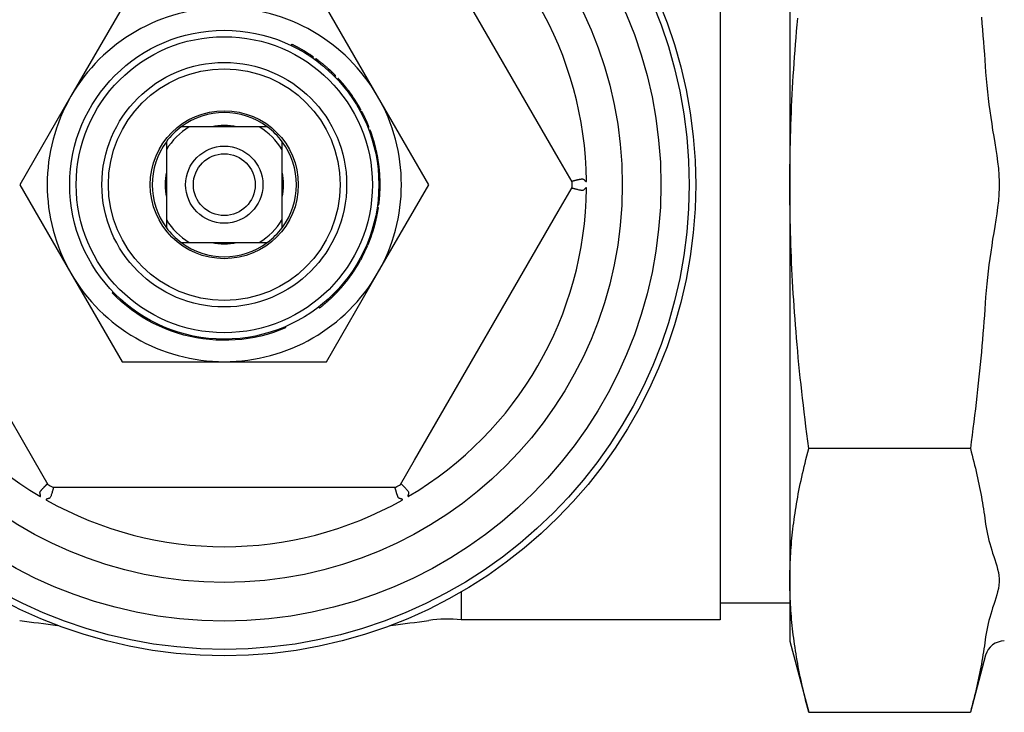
# Model space of a CAD drawing. Header units: millimetres. Extents: x 94 to 3815, y -9 to 477.
# Tile 7 of 14: x 313 to 389, y 395 to 449. Entities that reach past the tile are written whole.
import ezdxf

# ---------------------------------------------------------------- set-up
doc = ezdxf.new("R2010")
doc.units = ezdxf.units.MM
doc.layers.add('DETAIL', color=2, linetype='Continuous')

msp = doc.modelspace()

# ---------------------------------------------------------------- linework, layer by layer
at = {"layer": 'DETAIL'}
for p, q in [((372.652, 471.805), (372.652, 400.902)), ((367.254, 470.153), (367.254, 402.553)), ((354.683, 438.444), (343.529, 457.763)), ((320.816, 450.103), (316.846, 443.228)), ((340.662, 443.228), (336.693, 450.103)), ((333.953, 447.168), (333.997, 447.259)), ((333.985, 447.153), (334.028, 447.243)), ((333.986, 447.152), (334.03, 447.242)), ((334.03, 447.242), (334.028, 447.243)), ((334.721, 446.765), (334.771, 446.852)), ((334.971, 446.617), (335.023, 446.703)), ((335.625, 446.192), (335.682, 446.274)), ((335.809, 446.06), (335.868, 446.141)), ((336.016, 445.907), (336.076, 445.986)), ((336.837, 445.223), (336.904, 445.297)), ((337.038, 445.036), (337.107, 445.108)), ((337.337, 444.74), (337.408, 444.81)), ((337.521, 444.547), (337.594, 444.615)), ((337.522, 444.546), (337.596, 444.614)), ((337.596, 444.614), (337.594, 444.615)), ((337.834, 444.199), (337.91, 444.264)), ((337.899, 444.124), (337.975, 444.188)), ((316.846, 443.228), (312.877, 436.353)), ((338.761, 442.976), (338.844, 443.031)), ((338.819, 442.887), (338.903, 442.941)), ((338.873, 442.804), (338.957, 442.858)), ((338.98, 442.633), (339.065, 442.686)), ((344.631, 436.353), (340.662, 443.228)), ((339.275, 442.124), (339.363, 442.173)), ((339.334, 442.016), (339.422, 442.063)), ((339.373, 441.942), (339.462, 441.989)), ((326.04, 440.848), (325.414, 440.848)), ((331.468, 440.848), (326.04, 440.848)), ((332.094, 440.848), (331.468, 440.848)), ((339.869, 440.877), (339.961, 440.915)), ((339.899, 440.802), (339.992, 440.839)), ((339.985, 440.58), (340.079, 440.615)), ((340.014, 440.501), (340.108, 440.536)), ((324.259, 439.693), (324.259, 439.067)), ((333.249, 439.067), (333.249, 439.693)), ((324.259, 439.067), (324.259, 433.639)), ((333.249, 433.639), (333.249, 439.067)), ((340.366, 439.381), (340.463, 439.406)), ((340.386, 439.302), (340.483, 439.327)), ((340.438, 439.091), (340.535, 439.114)), ((340.448, 439.046), (340.546, 439.068)), ((340.449, 439.044), (340.546, 439.067)), ((340.546, 439.067), (340.546, 439.068)), ((355.763, 436.572), (354.683, 438.444)), ((340.67, 437.769), (340.77, 437.781)), ((340.775, 437.734), (340.676, 437.722)), ((340.7, 437.49), (340.8, 437.499)), ((340.7, 437.488), (340.8, 437.497)), ((340.772, 437.763), (340.77, 437.781)), ((340.775, 437.734), (340.772, 437.763)), ((340.8, 437.497), (340.8, 437.499)), ((312.877, 436.353), (316.846, 429.478)), ((340.662, 429.478), (344.631, 436.353)), ((340.852, 436.146), (340.752, 436.148)), ((340.753, 436.194), (340.853, 436.193)), ((340.852, 436.146), (340.853, 436.175)), ((340.853, 436.175), (340.853, 436.193)), ((354.683, 434.263), (355.763, 436.134)), ((340.715, 435.382), (340.814, 435.374)), ((340.727, 435.542), (340.826, 435.536)), ((302.825, 434.263), (313.98, 414.944)), ((340.624, 434.59), (340.723, 434.575)), ((340.653, 434.799), (340.752, 434.786)), ((343.529, 414.944), (354.683, 434.263)), ((324.259, 433.639), (324.259, 433.013)), ((333.249, 433.013), (333.249, 433.639)), ((340.408, 433.494), (340.506, 433.47)), ((340.344, 433.245), (340.441, 433.219)), ((339.925, 431.969), (340.018, 431.933)), ((340.022, 432.226), (340.116, 432.192)), ((325.414, 431.858), (326.04, 431.858)), ((326.04, 431.858), (331.468, 431.858)), ((331.468, 431.858), (332.094, 431.858)), ((339.766, 431.585), (339.858, 431.545)), ((339.784, 431.627), (339.876, 431.588)), ((339.82, 431.713), (339.913, 431.674)), ((338.818, 429.817), (338.902, 429.763)), ((338.822, 429.824), (338.906, 429.77)), ((338.872, 429.902), (338.957, 429.848)), ((339.041, 430.174), (339.126, 430.122)), ((339.101, 430.275), (339.187, 430.225)), ((316.846, 429.478), (320.816, 422.603)), ((336.693, 422.603), (340.662, 429.478)), ((338.428, 429.254), (338.509, 429.194)), ((338.465, 429.304), (338.546, 429.245)), ((337.484, 428.119), (337.556, 428.051)), ((320.111, 428.029), (320.039, 427.959)), ((337.165, 427.795), (337.235, 427.723)), ((337.235, 427.864), (337.306, 427.793)), ((337.269, 427.898), (337.34, 427.828)), ((337.432, 428.065), (337.504, 427.996)), ((336.083, 426.851), (336.144, 426.772)), ((333.473, 425.32), (333.513, 425.228)), ((320.816, 422.603), (328.754, 422.603)), ((328.754, 422.603), (336.693, 422.603)), ((386.68, 415.857), (374.137, 415.857)), ((313.98, 414.944), (315.06, 413.072)), ((342.448, 413.072), (343.529, 414.944)), ((315.439, 412.853), (317.6, 412.853)), ((317.6, 412.853), (339.908, 412.853)), ((339.908, 412.853), (342.069, 412.853)), ((347.154, 404.715), (347.154, 402.553)), ((372.652, 403.853), (367.254, 403.853)), ((367.254, 402.553), (347.154, 402.553)), ((372.652, 400.902), (374.137, 395.361)), ((387.867, 399.792), (386.68, 395.361)), ((374.137, 395.361), (386.68, 395.361))]:
    msp.add_line(p, q, dxfattribs=at)
at = {"layer": 'DETAIL', "flags": 128}
for points in [[(374.137, 415.857), (374.06, 416.432), (373.987, 417), (373.915, 417.562), (373.847, 418.119), (373.78, 418.67), (373.715, 419.216), (373.653, 419.758), (373.593, 420.294), (373.535, 420.826), (373.479, 421.353), (373.426, 421.877), (373.374, 422.396), (373.324, 422.911), (373.276, 423.422), (373.231, 423.93), (373.187, 424.435), (373.145, 424.936), (373.105, 425.434), (373.067, 425.93), (373.03, 426.422), (372.996, 426.912), (372.963, 427.399), (372.932, 427.884), (372.903, 428.367), (372.875, 428.847), (372.85, 429.326), (372.826, 429.802), (372.803, 430.277), (372.783, 430.751), (372.764, 431.223), (372.747, 431.693), (372.731, 432.163), (372.717, 432.631), (372.705, 433.098), (372.694, 433.565), (372.685, 434.031), (372.678, 434.496), (372.672, 434.961), (372.668, 435.425), (372.666, 435.889), (372.665, 436.353), (372.666, 436.817), (372.668, 437.282), (372.672, 437.746), (372.678, 438.211), (372.685, 438.676), (372.694, 439.142), (372.705, 439.608), (372.717, 440.076), (372.731, 440.544), (372.747, 441.013), (372.764, 441.484), (372.783, 441.956), (372.803, 442.429), (372.826, 442.904), (372.85, 443.381), (372.875, 443.86), (372.903, 444.34), (372.932, 444.823), (372.963, 445.308), (372.996, 445.795), (373.03, 446.285), (373.067, 446.777), (373.105, 447.272), (373.145, 447.77), (373.187, 448.272), (373.231, 448.776), (373.276, 449.284)], [(387.534, 449.356), (387.577, 448.877), (387.619, 448.399), (387.659, 447.924), (387.698, 447.45), (387.735, 446.977), (387.77, 446.506), (387.804, 446.037), (387.836, 445.568), (387.867, 445.101)], [(334.028, 447.243), (334.027, 447.244), (334.026, 447.245), (334.024, 447.245), (334.023, 447.246), (334.022, 447.247), (334.02, 447.247), (334.019, 447.248), (334.018, 447.248), (334.016, 447.249), (334.015, 447.25), (334.014, 447.25), (334.013, 447.251), (334.011, 447.252), (334.01, 447.252), (334.009, 447.253), (334.007, 447.254), (334.006, 447.254), (334.005, 447.255), (334.003, 447.255), (334.002, 447.256), (334.001, 447.257), (333.999, 447.257), (333.998, 447.258), (333.997, 447.259)], [(334.771, 446.852), (334.74, 446.869), (334.71, 446.886), (334.679, 446.903), (334.649, 446.92), (334.619, 446.937), (334.588, 446.954), (334.557, 446.971), (334.527, 446.988), (334.496, 447.004), (334.465, 447.021), (334.435, 447.037), (334.404, 447.053), (334.373, 447.07), (334.342, 447.086), (334.311, 447.102), (334.28, 447.118), (334.249, 447.134), (334.218, 447.15), (334.187, 447.165), (334.155, 447.181), (334.124, 447.196), (334.093, 447.212), (334.061, 447.227), (334.03, 447.242)], [(335.023, 446.703), (335.012, 446.709), (335.002, 446.716), (334.991, 446.722), (334.981, 446.728), (334.971, 446.734), (334.96, 446.741), (334.95, 446.747), (334.939, 446.753), (334.929, 446.759), (334.918, 446.766), (334.908, 446.772), (334.897, 446.778), (334.887, 446.784), (334.876, 446.79), (334.866, 446.797), (334.855, 446.803), (334.844, 446.809), (334.834, 446.815), (334.823, 446.821), (334.813, 446.827), (334.802, 446.833), (334.792, 446.839), (334.781, 446.845), (334.771, 446.852)], [(335.682, 446.274), (335.655, 446.292), (335.628, 446.311), (335.601, 446.33), (335.574, 446.348), (335.547, 446.367), (335.52, 446.385), (335.493, 446.403), (335.465, 446.422), (335.438, 446.44), (335.411, 446.458), (335.383, 446.476), (335.356, 446.494), (335.328, 446.512), (335.301, 446.529), (335.273, 446.547), (335.246, 446.565), (335.218, 446.582), (335.19, 446.6), (335.162, 446.617), (335.135, 446.634), (335.107, 446.652), (335.079, 446.669), (335.051, 446.686), (335.023, 446.703)], [(336.076, 445.986), (336.068, 445.993), (336.059, 445.999), (336.05, 446.006), (336.042, 446.012), (336.033, 446.019), (336.025, 446.025), (336.016, 446.032), (336.007, 446.038), (335.999, 446.045), (335.99, 446.051), (335.981, 446.058), (335.973, 446.064), (335.964, 446.071), (335.955, 446.077), (335.946, 446.084), (335.938, 446.09), (335.929, 446.097), (335.92, 446.103), (335.912, 446.109), (335.903, 446.116), (335.894, 446.122), (335.885, 446.128), (335.877, 446.135), (335.868, 446.141)], [(336.904, 445.297), (336.871, 445.327), (336.837, 445.357), (336.804, 445.387), (336.77, 445.417), (336.737, 445.447), (336.703, 445.476), (336.669, 445.506), (336.635, 445.535), (336.601, 445.564), (336.567, 445.593), (336.532, 445.622), (336.498, 445.651), (336.463, 445.68), (336.429, 445.708), (336.394, 445.736), (336.359, 445.765), (336.324, 445.793), (336.289, 445.821), (336.254, 445.849), (336.219, 445.877), (336.183, 445.904), (336.148, 445.932), (336.112, 445.959), (336.076, 445.986)], [(337.107, 445.108), (337.098, 445.116), (337.09, 445.124), (337.082, 445.132), (337.073, 445.14), (337.065, 445.148), (337.057, 445.156), (337.048, 445.164), (337.04, 445.171), (337.031, 445.179), (337.023, 445.187), (337.014, 445.195), (337.006, 445.203), (336.998, 445.211), (336.989, 445.219), (336.981, 445.227), (336.972, 445.234), (336.964, 445.242), (336.955, 445.25), (336.947, 445.258), (336.938, 445.266), (336.93, 445.274), (336.921, 445.281), (336.913, 445.289), (336.904, 445.297)], [(337.408, 444.81), (337.408, 444.811), (337.406, 444.812), (337.403, 444.815), (337.4, 444.819), (337.395, 444.823), (337.389, 444.829), (337.383, 444.836), (337.375, 444.844), (337.366, 444.853), (337.356, 444.863), (337.345, 444.874), (337.333, 444.886), (337.32, 444.9), (337.306, 444.914), (337.291, 444.929), (337.275, 444.945), (337.257, 444.962), (337.239, 444.98), (337.22, 444.999), (337.199, 445.019), (337.178, 445.039), (337.155, 445.061), (337.132, 445.084), (337.107, 445.108)], [(387.867, 445.101), (387.905, 444.585), (387.951, 444.069), (388.004, 443.559), (388.061, 443.062), (388.122, 442.581), (388.188, 442.095), (388.262, 441.585), (388.338, 441.079), (388.412, 440.598), (388.493, 440.09), (388.57, 439.604), (388.65, 439.095), (388.724, 438.614), (388.793, 438.119), (388.854, 437.607), (388.902, 437.093), (388.928, 436.593), (388.928, 436.113), (388.902, 435.613), (388.854, 435.1), (388.793, 434.588), (388.724, 434.093), (388.65, 433.611), (388.57, 433.102), (388.493, 432.617), (388.412, 432.109), (388.338, 431.627), (388.262, 431.122), (388.188, 430.611), (388.122, 430.125), (388.061, 429.645), (388.004, 429.147), (387.951, 428.638), (387.905, 428.122), (387.867, 427.606)], [(337.91, 444.264), (337.886, 444.291), (337.864, 444.317), (337.842, 444.342), (337.82, 444.367), (337.8, 444.39), (337.78, 444.412), (337.761, 444.433), (337.743, 444.453), (337.726, 444.472), (337.709, 444.491), (337.694, 444.508), (337.679, 444.524), (337.666, 444.538), (337.654, 444.551), (337.643, 444.563), (337.633, 444.574), (337.624, 444.583), (337.617, 444.591), (337.61, 444.598), (337.605, 444.604), (337.601, 444.608), (337.598, 444.611), (337.596, 444.613), (337.596, 444.614)], [(337.975, 444.188), (337.969, 444.195), (337.964, 444.201), (337.96, 444.206), (337.955, 444.212), (337.951, 444.217), (337.946, 444.222), (337.943, 444.226), (337.939, 444.231), (337.935, 444.235), (337.932, 444.238), (337.929, 444.242), (337.926, 444.245), (337.924, 444.248), (337.921, 444.251), (337.919, 444.253), (337.917, 444.256), (337.915, 444.258), (337.914, 444.259), (337.913, 444.261), (337.912, 444.262), (337.911, 444.263), (337.91, 444.264), (337.91, 444.264), (337.91, 444.264)], [(338.4, 443.659), (338.365, 443.704), (338.332, 443.747), (338.301, 443.788), (338.271, 443.826), (338.243, 443.862), (338.216, 443.895), (338.191, 443.927), (338.168, 443.955), (338.146, 443.982), (338.125, 444.008), (338.106, 444.032), (338.088, 444.054), (338.07, 444.074), (338.055, 444.094), (338.04, 444.111), (338.026, 444.127), (338.014, 444.142), (338.004, 444.154), (337.995, 444.165), (337.988, 444.173), (337.982, 444.18), (337.978, 444.185), (337.976, 444.188), (337.975, 444.188)], [(338.844, 443.031), (338.827, 443.058), (338.809, 443.085), (338.791, 443.111), (338.773, 443.138), (338.755, 443.164), (338.737, 443.191), (338.719, 443.217), (338.701, 443.244), (338.682, 443.27), (338.664, 443.296), (338.646, 443.322), (338.627, 443.349), (338.609, 443.375), (338.59, 443.401), (338.571, 443.427), (338.552, 443.453), (338.534, 443.479), (338.515, 443.505), (338.496, 443.53), (338.477, 443.556), (338.458, 443.582), (338.438, 443.608), (338.419, 443.633), (338.4, 443.659)], [(338.903, 442.941), (338.901, 442.945), (338.898, 442.949), (338.896, 442.953), (338.894, 442.956), (338.891, 442.96), (338.889, 442.964), (338.886, 442.968), (338.884, 442.971), (338.881, 442.975), (338.879, 442.979), (338.876, 442.983), (338.874, 442.986), (338.872, 442.99), (338.869, 442.994), (338.867, 442.998), (338.864, 443.001), (338.862, 443.005), (338.859, 443.009), (338.857, 443.013), (338.854, 443.016), (338.852, 443.02), (338.849, 443.024), (338.847, 443.028), (338.844, 443.031)], [(338.957, 442.858), (338.954, 442.862), (338.952, 442.866), (338.949, 442.871), (338.946, 442.875), (338.944, 442.879), (338.941, 442.883), (338.939, 442.887), (338.936, 442.891), (338.934, 442.895), (338.931, 442.898), (338.929, 442.902), (338.927, 442.905), (338.924, 442.909), (338.922, 442.912), (338.92, 442.915), (338.918, 442.919), (338.916, 442.922), (338.914, 442.925), (338.912, 442.928), (338.91, 442.931), (338.908, 442.934), (338.907, 442.936), (338.905, 442.939), (338.903, 442.941)], [(339.065, 442.686), (339.06, 442.693), (339.056, 442.7), (339.052, 442.707), (339.047, 442.714), (339.043, 442.722), (339.038, 442.729), (339.034, 442.736), (339.029, 442.743), (339.025, 442.75), (339.02, 442.758), (339.016, 442.765), (339.011, 442.772), (339.007, 442.779), (339.002, 442.786), (338.998, 442.793), (338.993, 442.801), (338.989, 442.808), (338.984, 442.815), (338.98, 442.822), (338.975, 442.829), (338.971, 442.836), (338.966, 442.843), (338.962, 442.851), (338.957, 442.858)], [(339.363, 442.173), (339.351, 442.194), (339.339, 442.216), (339.327, 442.237), (339.315, 442.259), (339.303, 442.281), (339.291, 442.302), (339.279, 442.324), (339.266, 442.345), (339.254, 442.367), (339.242, 442.388), (339.229, 442.41), (339.217, 442.431), (339.205, 442.452), (339.192, 442.474), (339.18, 442.495), (339.167, 442.516), (339.154, 442.538), (339.142, 442.559), (339.129, 442.58), (339.116, 442.601), (339.103, 442.622), (339.091, 442.643), (339.078, 442.665), (339.065, 442.686)], [(339.462, 441.989), (339.459, 441.995), (339.456, 442), (339.453, 442.006), (339.45, 442.011), (339.447, 442.016), (339.445, 442.021), (339.442, 442.026), (339.44, 442.03), (339.438, 442.034), (339.436, 442.037), (339.434, 442.041), (339.432, 442.044), (339.431, 442.047), (339.429, 442.05), (339.428, 442.052), (339.427, 442.054), (339.426, 442.056), (339.425, 442.058), (339.424, 442.059), (339.424, 442.061), (339.423, 442.062), (339.423, 442.062), (339.422, 442.063), (339.422, 442.063)], [(339.726, 441.455), (339.707, 441.495), (339.689, 441.533), (339.672, 441.57), (339.655, 441.606), (339.638, 441.64), (339.622, 441.673), (339.606, 441.705), (339.591, 441.735), (339.577, 441.764), (339.563, 441.792), (339.55, 441.818), (339.537, 441.843), (339.525, 441.866), (339.514, 441.888), (339.504, 441.907), (339.496, 441.924), (339.488, 441.939), (339.481, 441.952), (339.475, 441.963), (339.47, 441.972), (339.467, 441.979), (339.464, 441.985), (339.462, 441.988), (339.462, 441.989)], [(339.961, 440.915), (339.961, 440.916), (339.96, 440.919), (339.958, 440.924), (339.955, 440.931), (339.951, 440.941), (339.946, 440.952), (339.941, 440.965), (339.934, 440.981), (339.927, 440.998), (339.919, 441.018), (339.91, 441.04), (339.9, 441.063), (339.889, 441.089), (339.878, 441.116), (339.866, 441.144), (339.853, 441.173), (339.839, 441.204), (339.825, 441.236), (339.811, 441.269), (339.795, 441.304), (339.779, 441.34), (339.762, 441.377), (339.744, 441.415), (339.726, 441.455)], [(339.992, 440.839), (339.992, 440.839), (339.992, 440.839), (339.992, 440.84), (339.991, 440.841), (339.991, 440.842), (339.99, 440.843), (339.989, 440.845), (339.989, 440.847), (339.988, 440.849), (339.987, 440.852), (339.986, 440.855), (339.984, 440.858), (339.983, 440.861), (339.982, 440.864), (339.98, 440.868), (339.979, 440.872), (339.977, 440.877), (339.975, 440.881), (339.973, 440.886), (339.971, 440.891), (339.969, 440.897), (339.966, 440.903), (339.964, 440.908), (339.961, 440.915)], [(340.108, 440.536), (340.106, 440.542), (340.104, 440.549), (340.101, 440.555), (340.099, 440.56), (340.097, 440.565), (340.095, 440.57), (340.094, 440.575), (340.092, 440.58), (340.09, 440.584), (340.089, 440.588), (340.088, 440.592), (340.086, 440.595), (340.085, 440.598), (340.084, 440.601), (340.083, 440.604), (340.082, 440.606), (340.081, 440.608), (340.081, 440.61), (340.08, 440.611), (340.08, 440.613), (340.079, 440.613), (340.079, 440.614), (340.079, 440.615), (340.079, 440.615)], [(340.3, 439.973), (340.287, 440.014), (340.274, 440.055), (340.261, 440.094), (340.249, 440.131), (340.237, 440.168), (340.226, 440.202), (340.214, 440.236), (340.203, 440.268), (340.193, 440.298), (340.183, 440.328), (340.173, 440.355), (340.164, 440.382), (340.155, 440.406), (340.147, 440.429), (340.14, 440.449), (340.133, 440.468), (340.127, 440.484), (340.122, 440.498), (340.118, 440.509), (340.114, 440.519), (340.112, 440.526), (340.11, 440.532), (340.109, 440.535), (340.108, 440.536)], [(340.463, 439.406), (340.462, 439.407), (340.462, 439.41), (340.46, 439.416), (340.458, 439.423), (340.456, 439.433), (340.452, 439.445), (340.449, 439.459), (340.444, 439.475), (340.44, 439.493), (340.434, 439.514), (340.428, 439.537), (340.421, 439.561), (340.414, 439.588), (340.406, 439.616), (340.398, 439.645), (340.389, 439.676), (340.38, 439.708), (340.37, 439.742), (340.36, 439.777), (340.349, 439.813), (340.338, 439.851), (340.326, 439.89), (340.313, 439.931), (340.3, 439.973)], [(340.483, 439.327), (340.483, 439.327), (340.483, 439.327), (340.483, 439.328), (340.483, 439.329), (340.482, 439.33), (340.482, 439.331), (340.481, 439.333), (340.481, 439.335), (340.48, 439.338), (340.48, 439.34), (340.479, 439.343), (340.478, 439.346), (340.477, 439.35), (340.476, 439.354), (340.475, 439.358), (340.474, 439.362), (340.473, 439.366), (340.472, 439.371), (340.47, 439.376), (340.469, 439.382), (340.468, 439.387), (340.466, 439.393), (340.464, 439.399), (340.463, 439.406)], [(340.535, 439.114), (340.533, 439.123), (340.531, 439.132), (340.529, 439.141), (340.527, 439.15), (340.524, 439.158), (340.522, 439.167), (340.52, 439.176), (340.518, 439.185), (340.516, 439.194), (340.514, 439.203), (340.512, 439.212), (340.51, 439.22), (340.507, 439.229), (340.505, 439.238), (340.503, 439.247), (340.501, 439.256), (340.499, 439.265), (340.496, 439.273), (340.494, 439.282), (340.492, 439.291), (340.49, 439.3), (340.488, 439.309), (340.485, 439.318), (340.483, 439.327)], [(340.673, 438.439), (340.664, 438.487), (340.656, 438.533), (340.648, 438.577), (340.64, 438.62), (340.632, 438.661), (340.624, 438.7), (340.617, 438.737), (340.61, 438.773), (340.603, 438.807), (340.596, 438.839), (340.589, 438.87), (340.583, 438.899), (340.577, 438.926), (340.572, 438.95), (340.567, 438.972), (340.563, 438.992), (340.559, 439.01), (340.556, 439.025), (340.553, 439.037), (340.55, 439.048), (340.548, 439.056), (340.547, 439.062), (340.546, 439.065), (340.546, 439.067)], [(340.77, 437.781), (340.769, 437.786), (340.768, 437.794), (340.767, 437.803), (340.766, 437.815), (340.764, 437.828), (340.762, 437.844), (340.76, 437.861), (340.757, 437.881), (340.755, 437.902), (340.751, 437.926), (340.748, 437.951), (340.744, 437.979), (340.74, 438.008), (340.736, 438.039), (340.731, 438.072), (340.726, 438.106), (340.721, 438.142), (340.715, 438.18), (340.709, 438.219), (340.703, 438.26), (340.696, 438.302), (340.689, 438.346), (340.681, 438.392), (340.673, 438.439)], [(340.786, 437.637), (340.785, 437.642), (340.785, 437.648), (340.784, 437.653), (340.784, 437.658), (340.783, 437.663), (340.782, 437.668), (340.782, 437.672), (340.781, 437.677), (340.781, 437.681), (340.781, 437.686), (340.78, 437.69), (340.78, 437.694), (340.779, 437.698), (340.779, 437.702), (340.778, 437.706), (340.778, 437.709), (340.777, 437.713), (340.777, 437.716), (340.777, 437.719), (340.776, 437.723), (340.776, 437.726), (340.776, 437.728), (340.775, 437.731), (340.775, 437.734)], [(340.8, 437.499), (340.799, 437.505), (340.799, 437.511), (340.798, 437.516), (340.798, 437.522), (340.797, 437.528), (340.796, 437.534), (340.796, 437.539), (340.795, 437.545), (340.795, 437.551), (340.794, 437.557), (340.794, 437.562), (340.793, 437.568), (340.792, 437.574), (340.792, 437.58), (340.791, 437.585), (340.791, 437.591), (340.79, 437.597), (340.789, 437.603), (340.789, 437.608), (340.788, 437.614), (340.788, 437.62), (340.787, 437.626), (340.786, 437.631), (340.786, 437.637)], [(340.844, 436.858), (340.841, 436.907), (340.839, 436.954), (340.837, 436.999), (340.834, 437.042), (340.832, 437.084), (340.83, 437.124), (340.827, 437.162), (340.825, 437.198), (340.822, 437.233), (340.82, 437.265), (340.817, 437.297), (340.815, 437.326), (340.813, 437.353), (340.811, 437.378), (340.809, 437.401), (340.807, 437.421), (340.805, 437.439), (340.804, 437.454), (340.803, 437.467), (340.802, 437.478), (340.801, 437.486), (340.8, 437.492), (340.8, 437.496), (340.8, 437.497)], [(340.853, 436.193), (340.853, 436.198), (340.853, 436.206), (340.853, 436.216), (340.853, 436.227), (340.854, 436.241), (340.854, 436.257), (340.854, 436.274), (340.854, 436.294), (340.854, 436.316), (340.854, 436.339), (340.854, 436.365), (340.854, 436.393), (340.854, 436.423), (340.854, 436.454), (340.853, 436.487), (340.853, 436.521), (340.852, 436.558), (340.852, 436.596), (340.851, 436.635), (340.85, 436.677), (340.849, 436.72), (340.847, 436.764), (340.845, 436.81), (340.844, 436.858)], [(355.733, 436.624), (355.734, 436.624), (355.736, 436.625), (355.739, 436.625), (355.743, 436.627), (355.748, 436.628), (355.755, 436.63), (355.763, 436.632), (355.772, 436.635), (355.783, 436.638), (355.795, 436.641), (355.808, 436.645), (355.823, 436.649), (355.839, 436.653), (355.856, 436.657), (355.875, 436.662), (355.895, 436.668), (355.916, 436.673), (355.939, 436.679), (355.963, 436.685), (355.988, 436.692), (356.015, 436.699), (356.042, 436.706), (356.071, 436.713), (356.101, 436.72)], [(356.101, 436.72), (356.136, 436.729), (356.17, 436.737), (356.205, 436.745), (356.239, 436.753), (356.273, 436.761), (356.306, 436.768), (356.339, 436.775), (356.371, 436.781), (356.403, 436.787), (356.433, 436.792), (356.462, 436.795), (356.491, 436.798), (356.518, 436.8), (356.543, 436.8), (356.566, 436.799), (356.585, 436.797), (356.602, 436.793), (356.617, 436.789), (356.631, 436.783), (356.645, 436.776), (356.659, 436.767), (356.672, 436.757), (356.684, 436.745), (356.697, 436.73)], [(356.697, 436.73), (356.704, 436.722), (356.712, 436.714), (356.719, 436.706), (356.727, 436.698), (356.734, 436.69), (356.741, 436.683), (356.749, 436.675), (356.756, 436.668), (356.763, 436.661), (356.77, 436.655), (356.778, 436.648), (356.785, 436.642), (356.792, 436.636), (356.8, 436.63), (356.807, 436.624), (356.815, 436.619), (356.823, 436.614), (356.832, 436.609), (356.841, 436.605), (356.853, 436.603), (356.865, 436.608), (356.873, 436.619), (356.875, 436.632), (356.876, 436.645)], [(340.826, 435.536), (340.828, 435.561), (340.83, 435.586), (340.831, 435.612), (340.833, 435.637), (340.834, 435.663), (340.836, 435.688), (340.837, 435.714), (340.838, 435.739), (340.84, 435.764), (340.841, 435.79), (340.842, 435.815), (340.843, 435.841), (340.844, 435.866), (340.845, 435.892), (340.846, 435.917), (340.847, 435.942), (340.848, 435.968), (340.849, 435.993), (340.849, 436.019), (340.85, 436.044), (340.851, 436.07), (340.851, 436.095), (340.852, 436.12), (340.852, 436.146)], [(356.697, 435.976), (356.668, 435.946), (356.635, 435.925), (356.596, 435.912), (356.552, 435.907), (356.506, 435.907), (356.461, 435.911), (356.412, 435.918), (356.358, 435.928), (356.301, 435.939), (356.242, 435.953), (356.181, 435.967), (356.121, 435.982), (356.063, 435.996), (356.009, 436.009), (355.96, 436.022), (355.914, 436.034), (355.873, 436.045), (355.837, 436.054), (355.805, 436.063), (355.78, 436.07), (355.76, 436.075), (355.745, 436.079), (355.736, 436.082), (355.733, 436.083)], [(356.876, 436.062), (356.875, 436.075), (356.873, 436.088), (356.865, 436.099), (356.853, 436.103), (356.841, 436.102), (356.832, 436.098), (356.823, 436.093), (356.815, 436.088), (356.807, 436.083), (356.8, 436.077), (356.792, 436.071), (356.785, 436.065), (356.778, 436.059), (356.77, 436.052), (356.763, 436.045), (356.756, 436.038), (356.749, 436.031), (356.741, 436.024), (356.734, 436.016), (356.727, 436.009), (356.719, 436.001), (356.712, 435.993), (356.704, 435.985), (356.697, 435.976)], [(340.752, 434.786), (340.757, 434.82), (340.761, 434.854), (340.765, 434.887), (340.769, 434.919), (340.773, 434.951), (340.776, 434.982), (340.78, 435.012), (340.783, 435.041), (340.786, 435.07), (340.789, 435.098), (340.792, 435.125), (340.794, 435.151), (340.797, 435.177), (340.799, 435.201), (340.801, 435.224), (340.803, 435.246), (340.805, 435.266), (340.807, 435.285), (340.808, 435.303), (340.81, 435.32), (340.811, 435.335), (340.812, 435.35), (340.813, 435.362), (340.814, 435.374)], [(340.814, 435.374), (340.815, 435.381), (340.815, 435.388), (340.816, 435.394), (340.817, 435.401), (340.817, 435.408), (340.818, 435.414), (340.818, 435.421), (340.819, 435.428), (340.819, 435.435), (340.82, 435.441), (340.82, 435.448), (340.821, 435.455), (340.821, 435.462), (340.822, 435.468), (340.822, 435.475), (340.823, 435.482), (340.823, 435.489), (340.824, 435.495), (340.824, 435.502), (340.825, 435.509), (340.825, 435.515), (340.826, 435.522), (340.826, 435.529), (340.826, 435.536)], [(340.506, 433.47), (340.517, 433.516), (340.528, 433.562), (340.538, 433.607), (340.549, 433.653), (340.559, 433.699), (340.57, 433.745), (340.58, 433.79), (340.589, 433.836), (340.599, 433.882), (340.609, 433.928), (340.618, 433.974), (340.627, 434.02), (340.636, 434.066), (340.645, 434.112), (340.653, 434.159), (340.662, 434.205), (340.67, 434.251), (340.678, 434.297), (340.686, 434.343), (340.694, 434.39), (340.701, 434.436), (340.709, 434.482), (340.716, 434.529), (340.723, 434.575)], [(340.441, 433.219), (340.444, 433.229), (340.447, 433.24), (340.449, 433.25), (340.452, 433.261), (340.455, 433.271), (340.458, 433.282), (340.46, 433.292), (340.463, 433.303), (340.466, 433.313), (340.469, 433.324), (340.471, 433.334), (340.474, 433.344), (340.477, 433.355), (340.479, 433.365), (340.482, 433.376), (340.485, 433.386), (340.487, 433.397), (340.49, 433.407), (340.493, 433.418), (340.495, 433.428), (340.498, 433.439), (340.5, 433.449), (340.503, 433.46), (340.506, 433.47)], [(340.116, 432.192), (340.131, 432.234), (340.147, 432.276), (340.162, 432.319), (340.176, 432.361), (340.191, 432.403), (340.206, 432.446), (340.22, 432.488), (340.234, 432.531), (340.249, 432.574), (340.263, 432.616), (340.276, 432.659), (340.29, 432.702), (340.303, 432.745), (340.317, 432.788), (340.33, 432.83), (340.343, 432.873), (340.356, 432.916), (340.368, 432.96), (340.381, 433.003), (340.393, 433.046), (340.405, 433.089), (340.417, 433.132), (340.429, 433.176), (340.441, 433.219)], [(339.913, 431.674), (339.917, 431.685), (339.922, 431.696), (339.926, 431.706), (339.931, 431.717), (339.935, 431.728), (339.939, 431.739), (339.944, 431.749), (339.948, 431.76), (339.953, 431.771), (339.957, 431.782), (339.962, 431.792), (339.966, 431.803), (339.97, 431.814), (339.975, 431.825), (339.979, 431.835), (339.983, 431.846), (339.988, 431.857), (339.992, 431.868), (339.996, 431.879), (340.001, 431.889), (340.005, 431.9), (340.009, 431.911), (340.013, 431.922), (340.018, 431.933)], [(340.018, 431.933), (340.022, 431.943), (340.026, 431.954), (340.03, 431.965), (340.034, 431.976), (340.039, 431.987), (340.043, 431.997), (340.047, 432.008), (340.051, 432.019), (340.055, 432.03), (340.059, 432.04), (340.063, 432.051), (340.068, 432.062), (340.072, 432.073), (340.076, 432.084), (340.08, 432.094), (340.084, 432.105), (340.088, 432.116), (340.092, 432.127), (340.096, 432.138), (340.1, 432.149), (340.104, 432.159), (340.108, 432.17), (340.112, 432.181), (340.116, 432.192)], [(339.187, 430.225), (339.218, 430.278), (339.249, 430.331), (339.28, 430.385), (339.31, 430.439), (339.34, 430.493), (339.37, 430.547), (339.399, 430.601), (339.429, 430.655), (339.457, 430.71), (339.486, 430.765), (339.514, 430.819), (339.543, 430.874), (339.57, 430.93), (339.598, 430.985), (339.625, 431.04), (339.652, 431.096), (339.679, 431.151), (339.705, 431.207), (339.731, 431.263), (339.757, 431.319), (339.783, 431.375), (339.808, 431.432), (339.833, 431.488), (339.858, 431.545)], [(339.858, 431.545), (339.858, 431.547), (339.859, 431.548), (339.86, 431.55), (339.861, 431.552), (339.861, 431.554), (339.862, 431.556), (339.863, 431.557), (339.864, 431.559), (339.865, 431.561), (339.865, 431.563), (339.866, 431.565), (339.867, 431.566), (339.868, 431.568), (339.868, 431.57), (339.869, 431.572), (339.87, 431.573), (339.871, 431.575), (339.872, 431.577), (339.872, 431.579), (339.873, 431.581), (339.874, 431.582), (339.875, 431.584), (339.875, 431.586), (339.876, 431.588)], [(338.546, 429.245), (338.561, 429.266), (338.577, 429.287), (338.592, 429.309), (338.607, 429.33), (338.622, 429.351), (338.637, 429.373), (338.653, 429.394), (338.668, 429.416), (338.683, 429.437), (338.698, 429.459), (338.712, 429.48), (338.727, 429.502), (338.742, 429.523), (338.757, 429.545), (338.772, 429.567), (338.786, 429.588), (338.801, 429.61), (338.815, 429.632), (338.83, 429.654), (338.844, 429.675), (338.859, 429.697), (338.873, 429.719), (338.888, 429.741), (338.902, 429.763)], [(338.906, 429.77), (338.908, 429.773), (338.91, 429.776), (338.912, 429.779), (338.915, 429.783), (338.917, 429.786), (338.919, 429.789), (338.921, 429.792), (338.923, 429.796), (338.925, 429.799), (338.927, 429.802), (338.929, 429.806), (338.932, 429.809), (338.934, 429.812), (338.936, 429.815), (338.938, 429.819), (338.94, 429.822), (338.942, 429.825), (338.944, 429.829), (338.946, 429.832), (338.948, 429.835), (338.95, 429.838), (338.953, 429.842), (338.955, 429.845), (338.957, 429.848)], [(338.957, 429.848), (338.964, 429.86), (338.971, 429.871), (338.978, 429.882), (338.986, 429.894), (338.993, 429.905), (339, 429.916), (339.007, 429.928), (339.014, 429.939), (339.021, 429.95), (339.028, 429.962), (339.035, 429.973), (339.042, 429.985), (339.05, 429.996), (339.057, 430.008), (339.064, 430.019), (339.071, 430.03), (339.078, 430.042), (339.085, 430.053), (339.092, 430.065), (339.099, 430.076), (339.106, 430.088), (339.112, 430.099), (339.119, 430.111), (339.126, 430.122)], [(339.126, 430.122), (339.129, 430.126), (339.131, 430.131), (339.134, 430.135), (339.137, 430.139), (339.139, 430.143), (339.142, 430.148), (339.144, 430.152), (339.147, 430.156), (339.149, 430.161), (339.152, 430.165), (339.154, 430.169), (339.157, 430.173), (339.159, 430.178), (339.162, 430.182), (339.164, 430.186), (339.167, 430.19), (339.169, 430.195), (339.172, 430.199), (339.175, 430.203), (339.177, 430.207), (339.18, 430.212), (339.182, 430.216), (339.185, 430.22), (339.187, 430.225)], [(338.035, 428.589), (338.071, 428.632), (338.105, 428.675), (338.139, 428.715), (338.171, 428.755), (338.202, 428.794), (338.232, 428.831), (338.26, 428.867), (338.288, 428.902), (338.313, 428.935), (338.338, 428.967), (338.36, 428.996), (338.381, 429.023), (338.401, 429.049), (338.418, 429.073), (338.435, 429.094), (338.449, 429.114), (338.462, 429.131), (338.474, 429.147), (338.484, 429.16), (338.492, 429.171), (338.499, 429.18), (338.504, 429.187), (338.507, 429.192), (338.509, 429.194)], [(338.509, 429.194), (338.512, 429.199), (338.515, 429.203), (338.518, 429.206), (338.52, 429.21), (338.523, 429.213), (338.525, 429.217), (338.527, 429.22), (338.53, 429.222), (338.532, 429.225), (338.533, 429.228), (338.535, 429.23), (338.537, 429.232), (338.538, 429.234), (338.54, 429.236), (338.541, 429.238), (338.542, 429.239), (338.543, 429.241), (338.544, 429.242), (338.544, 429.243), (338.545, 429.244), (338.545, 429.244), (338.546, 429.245), (338.546, 429.245), (338.546, 429.245)], [(337.556, 428.051), (337.557, 428.052), (337.56, 428.055), (337.565, 428.06), (337.571, 428.067), (337.58, 428.076), (337.59, 428.087), (337.602, 428.1), (337.616, 428.115), (337.632, 428.132), (337.65, 428.151), (337.669, 428.172), (337.69, 428.194), (337.712, 428.219), (337.736, 428.246), (337.762, 428.274), (337.789, 428.305), (337.818, 428.337), (337.847, 428.37), (337.876, 428.404), (337.907, 428.439), (337.938, 428.475), (337.969, 428.512), (338.002, 428.55), (338.035, 428.589)], [(333.513, 425.228), (333.045, 425.04), (332.57, 424.872), (332.088, 424.725), (331.601, 424.597), (331.108, 424.49), (330.612, 424.404), (330.112, 424.338), (329.61, 424.292), (329.107, 424.267), (328.603, 424.262), (328.099, 424.278), (327.596, 424.315), (327.096, 424.372), (326.598, 424.45), (326.104, 424.549), (325.615, 424.668), (325.13, 424.809), (324.653, 424.97), (324.182, 425.151), (323.72, 425.351), (323.266, 425.571), (322.822, 425.809), (322.388, 426.066), (321.965, 426.34), (321.553, 426.631), (321.154, 426.939), (320.769, 427.263), (320.397, 427.604), (320.039, 427.959)], [(336.738, 427.261), (336.78, 427.299), (336.821, 427.335), (336.859, 427.369), (336.895, 427.402), (336.929, 427.432), (336.96, 427.461), (336.99, 427.489), (337.017, 427.514), (337.042, 427.538), (337.066, 427.56), (337.088, 427.581), (337.109, 427.601), (337.128, 427.62), (337.146, 427.637), (337.163, 427.653), (337.178, 427.667), (337.191, 427.68), (337.203, 427.692), (337.213, 427.701), (337.221, 427.709), (337.227, 427.715), (337.232, 427.72), (337.234, 427.722), (337.235, 427.723)], [(337.235, 427.723), (337.241, 427.729), (337.247, 427.734), (337.252, 427.74), (337.257, 427.745), (337.262, 427.749), (337.266, 427.754), (337.271, 427.758), (337.275, 427.762), (337.278, 427.766), (337.282, 427.769), (337.285, 427.773), (337.288, 427.776), (337.291, 427.778), (337.294, 427.781), (337.296, 427.783), (337.298, 427.785), (337.3, 427.787), (337.302, 427.789), (337.303, 427.79), (337.304, 427.791), (337.305, 427.792), (337.306, 427.793), (337.306, 427.793), (337.306, 427.793)], [(337.306, 427.793), (337.307, 427.795), (337.309, 427.796), (337.31, 427.798), (337.312, 427.799), (337.313, 427.8), (337.315, 427.802), (337.316, 427.803), (337.318, 427.805), (337.319, 427.806), (337.32, 427.808), (337.322, 427.809), (337.323, 427.811), (337.325, 427.812), (337.326, 427.813), (337.328, 427.815), (337.329, 427.816), (337.33, 427.818), (337.332, 427.819), (337.333, 427.821), (337.335, 427.822), (337.336, 427.823), (337.338, 427.825), (337.339, 427.826), (337.34, 427.828)], [(337.34, 427.828), (337.347, 427.835), (337.354, 427.842), (337.361, 427.849), (337.368, 427.856), (337.375, 427.863), (337.382, 427.869), (337.388, 427.876), (337.395, 427.883), (337.402, 427.89), (337.409, 427.897), (337.416, 427.904), (337.423, 427.911), (337.429, 427.918), (337.436, 427.925), (337.443, 427.932), (337.45, 427.939), (337.457, 427.946), (337.463, 427.953), (337.47, 427.96), (337.477, 427.967), (337.484, 427.974), (337.49, 427.982), (337.497, 427.989), (337.504, 427.996)], [(337.504, 427.996), (337.506, 427.998), (337.508, 428), (337.51, 428.003), (337.513, 428.005), (337.515, 428.007), (337.517, 428.009), (337.519, 428.012), (337.521, 428.014), (337.524, 428.016), (337.526, 428.019), (337.528, 428.021), (337.53, 428.023), (337.532, 428.026), (337.535, 428.028), (337.537, 428.03), (337.539, 428.032), (337.541, 428.035), (337.543, 428.037), (337.545, 428.039), (337.548, 428.042), (337.55, 428.044), (337.552, 428.046), (337.554, 428.049), (337.556, 428.051)], [(387.867, 427.606), (387.836, 427.139), (387.804, 426.67), (387.77, 426.2), (387.735, 425.729), (387.698, 425.257), (387.659, 424.783), (387.619, 424.307), (387.577, 423.83), (387.534, 423.351), (387.489, 422.869), (387.442, 422.386), (387.394, 421.901), (387.344, 421.413), (387.292, 420.922), (387.239, 420.429), (387.183, 419.934), (387.127, 419.435), (387.068, 418.934), (387.008, 418.43), (386.946, 417.922), (386.882, 417.411), (386.817, 416.897), (386.749, 416.379), (386.68, 415.857)], [(336.144, 426.772), (336.169, 426.792), (336.195, 426.811), (336.22, 426.831), (336.245, 426.851), (336.27, 426.871), (336.295, 426.891), (336.32, 426.911), (336.345, 426.931), (336.37, 426.951), (336.395, 426.971), (336.42, 426.991), (336.445, 427.012), (336.469, 427.032), (336.494, 427.053), (336.519, 427.073), (336.543, 427.094), (336.568, 427.114), (336.592, 427.135), (336.617, 427.156), (336.641, 427.177), (336.665, 427.198), (336.689, 427.219), (336.714, 427.24), (336.738, 427.261)], [(374.137, 395.361), (374.06, 395.649), (373.987, 395.933), (373.915, 396.214), (373.847, 396.492), (373.78, 396.768), (373.715, 397.041), (373.653, 397.312), (373.593, 397.58), (373.535, 397.846), (373.479, 398.109), (373.426, 398.371), (373.374, 398.631), (373.324, 398.888), (373.276, 399.144), (373.231, 399.398), (373.187, 399.65), (373.145, 399.901), (373.105, 400.15), (373.067, 400.398), (373.03, 400.644), (372.996, 400.889), (372.963, 401.132), (372.932, 401.375), (372.903, 401.616), (372.875, 401.856), (372.85, 402.096), (372.826, 402.334), (372.803, 402.571), (372.783, 402.808), (372.764, 403.044), (372.747, 403.279), (372.731, 403.514), (372.717, 403.748), (372.705, 403.982), (372.694, 404.215), (372.685, 404.448), (372.678, 404.681), (372.672, 404.913), (372.668, 405.145), (372.666, 405.377), (372.665, 405.609), (372.666, 405.841), (372.668, 406.074), (372.672, 406.306), (372.678, 406.538), (372.685, 406.771), (372.694, 407.004), (372.705, 407.237), (372.717, 407.471), (372.731, 407.705), (372.747, 407.939), (372.764, 408.175), (372.783, 408.411), (372.803, 408.647), (372.826, 408.885), (372.85, 409.123), (372.875, 409.363), (372.903, 409.603), (372.932, 409.844), (372.963, 410.087), (372.996, 410.33), (373.03, 410.575), (373.067, 410.821), (373.105, 411.069), (373.145, 411.318), (373.187, 411.569), (373.231, 411.821), (373.276, 412.075), (373.324, 412.331), (373.374, 412.588), (373.426, 412.848), (373.479, 413.109), (373.535, 413.373), (373.593, 413.639), (373.653, 413.907), (373.715, 414.178), (373.78, 414.451), (373.847, 414.727), (373.915, 415.005), (373.987, 415.286), (374.06, 415.57), (374.137, 415.857)], [(386.68, 415.857), (386.749, 415.597), (386.817, 415.338), (386.882, 415.08), (386.946, 414.825), (387.008, 414.571), (387.068, 414.319), (387.127, 414.068), (387.183, 413.819), (387.239, 413.571), (387.292, 413.325), (387.344, 413.08), (387.394, 412.836), (387.442, 412.593), (387.489, 412.351), (387.534, 412.111), (387.577, 411.871), (387.619, 411.632), (387.659, 411.395), (387.698, 411.158), (387.735, 410.921), (387.77, 410.686), (387.804, 410.451), (387.836, 410.217), (387.867, 409.983)], [(314.456, 412.343), (314.449, 412.363), (314.445, 412.383), (314.443, 412.402), (314.443, 412.422), (314.446, 412.442), (314.451, 412.463), (314.459, 412.484), (314.47, 412.506), (314.482, 412.527), (314.495, 412.547), (314.509, 412.567), (314.523, 412.586), (314.539, 412.607), (314.556, 412.628), (314.574, 412.649), (314.593, 412.671), (314.613, 412.694), (314.634, 412.717), (314.655, 412.74), (314.677, 412.764), (314.699, 412.787), (314.721, 412.81), (314.742, 412.832), (314.762, 412.853)], [(314.762, 412.853), (314.782, 412.874), (314.801, 412.894), (314.82, 412.913), (314.838, 412.931), (314.855, 412.949), (314.872, 412.966), (314.888, 412.982), (314.904, 412.998), (314.918, 413.013), (314.932, 413.027), (314.945, 413.04), (314.957, 413.052), (314.969, 413.063), (314.979, 413.074), (314.988, 413.083), (314.997, 413.092), (315.005, 413.099), (315.011, 413.106), (315.017, 413.111), (315.022, 413.116), (315.025, 413.119), (315.028, 413.122), (315.03, 413.123), (315.03, 413.124)], [(315.499, 412.853), (315.498, 412.85), (315.496, 412.842), (315.492, 412.827), (315.487, 412.806), (315.48, 412.779), (315.471, 412.746), (315.46, 412.707), (315.448, 412.662), (315.434, 412.612), (315.418, 412.557), (315.401, 412.496), (315.383, 412.434), (315.365, 412.372), (315.345, 412.31), (315.326, 412.25), (315.306, 412.193), (315.285, 412.14), (315.262, 412.092), (315.239, 412.052), (315.217, 412.023), (315.196, 412.003), (315.172, 411.986), (315.143, 411.974), (315.109, 411.966)], [(342.11, 412.486), (342.102, 412.514), (342.094, 412.54), (342.087, 412.566), (342.08, 412.591), (342.073, 412.615), (342.067, 412.638), (342.061, 412.66), (342.055, 412.682), (342.05, 412.702), (342.044, 412.721), (342.04, 412.738), (342.035, 412.755), (342.031, 412.77), (342.027, 412.784), (342.024, 412.797), (342.021, 412.809), (342.018, 412.819), (342.016, 412.828), (342.014, 412.836), (342.012, 412.842), (342.011, 412.847), (342.01, 412.851), (342.01, 412.853), (342.01, 412.853)], [(342.478, 413.124), (342.48, 413.122), (342.488, 413.115), (342.5, 413.103), (342.516, 413.087), (342.538, 413.065), (342.564, 413.039), (342.594, 413.009), (342.628, 412.974), (342.666, 412.935), (342.708, 412.892), (342.753, 412.846), (342.798, 412.799), (342.843, 412.751), (342.886, 412.703), (342.927, 412.657), (342.965, 412.612), (342.999, 412.568), (343.027, 412.526), (343.047, 412.489), (343.058, 412.458), (343.064, 412.431), (343.066, 412.403), (343.062, 412.374), (343.052, 412.343)], [(314.441, 412.145), (314.452, 412.139), (314.465, 412.135), (314.478, 412.135), (314.488, 412.144), (314.493, 412.155), (314.494, 412.165), (314.494, 412.175), (314.494, 412.185), (314.493, 412.194), (314.492, 412.203), (314.491, 412.213), (314.489, 412.222), (314.487, 412.232), (314.485, 412.241), (314.483, 412.251), (314.48, 412.261), (314.478, 412.27), (314.475, 412.28), (314.472, 412.291), (314.469, 412.301), (314.466, 412.311), (314.463, 412.322), (314.46, 412.332), (314.456, 412.343)], [(342.399, 411.966), (342.377, 411.97), (342.358, 411.976), (342.339, 411.985), (342.322, 411.995), (342.306, 412.008), (342.291, 412.024), (342.276, 412.042), (342.263, 412.061), (342.252, 412.081), (342.241, 412.102), (342.231, 412.123), (342.222, 412.145), (342.212, 412.169), (342.202, 412.194), (342.193, 412.22), (342.183, 412.248), (342.174, 412.276), (342.164, 412.305), (342.155, 412.335), (342.146, 412.366), (342.136, 412.397), (342.127, 412.427), (342.118, 412.457), (342.11, 412.486)], [(343.052, 412.343), (343.048, 412.332), (343.045, 412.322), (343.042, 412.311), (343.039, 412.301), (343.036, 412.291), (343.033, 412.28), (343.03, 412.27), (343.028, 412.261), (343.025, 412.251), (343.023, 412.241), (343.021, 412.232), (343.019, 412.222), (343.018, 412.213), (343.016, 412.203), (343.015, 412.194), (343.014, 412.185), (343.014, 412.175), (343.014, 412.165), (343.016, 412.155), (343.02, 412.144), (343.03, 412.135), (343.043, 412.135), (343.056, 412.139), (343.068, 412.145)], [(315.109, 411.966), (315.098, 411.963), (315.088, 411.961), (315.077, 411.959), (315.066, 411.956), (315.056, 411.954), (315.046, 411.951), (315.036, 411.948), (315.026, 411.946), (315.016, 411.943), (315.007, 411.94), (314.998, 411.937), (314.988, 411.934), (314.979, 411.931), (314.971, 411.927), (314.962, 411.923), (314.953, 411.919), (314.945, 411.915), (314.937, 411.91), (314.929, 411.903), (314.921, 411.894), (314.919, 411.881), (314.925, 411.869), (314.934, 411.86), (314.946, 411.853)], [(342.562, 411.853), (342.574, 411.86), (342.583, 411.869), (342.59, 411.881), (342.587, 411.894), (342.58, 411.903), (342.571, 411.91), (342.563, 411.915), (342.555, 411.919), (342.546, 411.923), (342.538, 411.927), (342.529, 411.931), (342.52, 411.934), (342.511, 411.937), (342.501, 411.94), (342.492, 411.943), (342.482, 411.946), (342.472, 411.948), (342.462, 411.951), (342.452, 411.954), (342.442, 411.956), (342.431, 411.959), (342.421, 411.961), (342.41, 411.963), (342.399, 411.966)], [(387.867, 409.983), (387.905, 409.725), (387.951, 409.467), (388.004, 409.213), (388.061, 408.964), (388.122, 408.723), (388.188, 408.48), (388.262, 408.225), (388.338, 407.972), (388.412, 407.732), (388.493, 407.478), (388.57, 407.235), (388.65, 406.98), (388.724, 406.74), (388.793, 406.492), (388.854, 406.236), (388.902, 405.979), (388.928, 405.729), (388.928, 405.489), (388.902, 405.239), (388.854, 404.983), (388.793, 404.727), (388.724, 404.479), (388.65, 404.238), (388.57, 403.984), (388.493, 403.741), (388.412, 403.487), (388.338, 403.246), (388.262, 402.994), (388.188, 402.738), (388.122, 402.495), (388.061, 402.255), (388.004, 402.006), (387.951, 401.752), (387.905, 401.494), (387.867, 401.236)], [(387.867, 401.236), (387.836, 401.002), (387.804, 400.768), (387.77, 400.533), (387.735, 400.297), (387.698, 400.061), (387.659, 399.824), (387.619, 399.586), (387.577, 399.348), (387.534, 399.108), (387.489, 398.867), (387.442, 398.626), (387.394, 398.383), (387.344, 398.139), (387.292, 397.894), (387.239, 397.647), (387.183, 397.4), (387.127, 397.151), (387.068, 396.9), (387.008, 396.648), (386.946, 396.394), (386.882, 396.138), (386.817, 395.881), (386.749, 395.622), (386.68, 395.361)]]:
    msp.add_lwpolyline(points, dxfattribs=at)
at = {"layer": 'DETAIL'}
for radius in [36.6, 36.1, 33.9, 30.902, 12, 11.5, 9.5, 9, 5.75, 3, 2.4]:
    msp.add_circle((328.754, 436.353), radius, dxfattribs=at)
for centre, radius, start, end in [((328.754, 436.353), 28.123, 120.59425, 179.40575), ((328.754, 436.353), 28.123, 0.59426, 59.40574), ((328.754, 436.353), 13.75, 90, 150), ((328.754, 436.353), 13.75, 30, 90), ((328.754, 436.353), 13.75, 150, 210), ((328.754, 436.353), 13.75, 330, 30), ((328.754, 436.353), 5.6, 53.38665, 126.61335), ((328.754, 436.353), 5.6, 126.61335, 143.38665), ((328.754, 436.353), 5.251, 121.12282, 148.87718), ((328.754, 436.353), 4.6, 77.73457, 102.26543), ((328.754, 436.353), 5.251, 31.12282, 58.87718), ((328.754, 436.353), 5.6, 36.61335, 53.38665), ((328.754, 436.353), 5.6, 143.38665, 216.61335), ((328.754, 436.353), 5.6, 323.38665, 36.61335), ((328.754, 436.353), 4.6, 167.73457, 192.26543), ((328.754, 436.353), 4.6, 347.73457, 12.26543), ((328.754, 436.353), 27.01, 359.53532, 0.46468), ((328.754, 436.353), 28.123, 180.59425, 239.40575), ((328.754, 436.353), 28.123, 300.59426, 359.40574), ((328.754, 436.353), 5.251, 211.12282, 238.87718), ((328.754, 436.353), 5.251, 301.12282, 328.87718), ((328.754, 436.353), 5.6, 216.61335, 233.38665), ((328.754, 436.353), 5.6, 306.61335, 323.38665), ((328.754, 436.353), 5.6, 233.38665, 306.61335), ((328.754, 436.353), 4.6, 257.73457, 282.26543), ((328.754, 436.353), 13.75, 210, 270), ((328.754, 436.353), 13.75, 270, 330), ((328.754, 436.353), 27.01, 239.53532, 240.46468), ((328.754, 436.353), 27.01, 299.53532, 300.46468), ((328.754, 436.353), 28.123, 240.59425, 299.40575), ((328.754, 511.353), 110, 261.69755, 263.2444), ((328.754, 511.353), 110, 276.7556, 278.30245), ((346.082, 392.611), 10, 83.845, 98.30245), ((389.316, 399.403), 1.5, 90, 165)]:
    msp.add_arc(centre, radius, start, end, dxfattribs=at)

doc.saveas('drawing.dxf')
